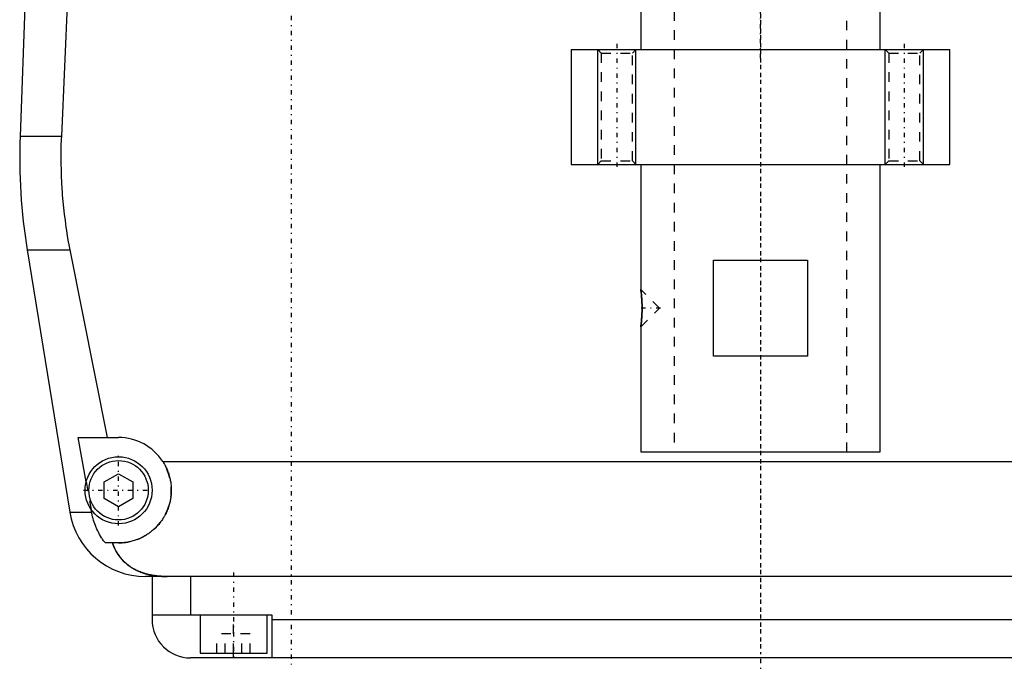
# Model space of a CAD drawing. Extents: x -120 to 120, y -82 to 389.
# Tile 1 of 9: x -77 to 25, y -82 to -14. Entities that reach past the tile are written whole.
import ezdxf

# ---------------------------------------------------------------- set-up
doc = ezdxf.new("R2010")
doc.units = 0
doc.linetypes.add('CENTER', pattern=[1.5, 0.45, -0.5, 0.05, -0.5])
doc.linetypes.add('DASHED', pattern=[2, 1, -1])
for name, color, linetype in [('AM_0', 7, 'CONTINUOUS'), ('AM_10', 7, 'CONTINUOUS'), ('AM_3', 7, 'DASHED'), ('AM_7', 7, 'CENTER')]:
    doc.layers.add(name, color=color, linetype=linetype)

msp = doc.modelspace()

# ---------------------------------------------------------------- linework, layer by layer
at = {"layer": 'AM_0', "color": 7, "linetype": 'CONTINUOUS'}
for p, q in [((-76.29, -0.2), (-77.28, -26.54)), ((-72.2, -9), (-72.97, -26.54)), ((-12.5, -12.5), (-12.5, -17.5)), ((12.5, -17.5), (12.5, -12.5)), ((-19.75, -17.5), (-19.75, -29.5)), ((-19.75, -17.5), (19.75, -17.5)), ((19.75, -29.5), (19.75, -17.5)), ((-77.28, -26.54), (-72.97, -26.54)), ((-19.75, -29.5), (19.75, -29.5)), ((-12.5, -29.5), (-12.5, -42.55)), ((12.5, -59.5), (12.5, -29.5)), ((-76.54, -38.4), (-72.1, -65.78)), ((-76.54, -38.4), (-72.1, -38.4)), ((-72.1, -38.4), (-68.19, -58)), ((-4.9, -49.5), (-4.9, -39.5)), ((-4.9, -39.5), (4.9, -39.5)), ((4.9, -39.5), (4.9, -49.5)), ((-12.44, -43.02), (-12.49, -42.64)), ((-12.42, -43.28), (-12.43, -43.14)), ((-12.5, -46.45), (-12.5, -59.5)), ((4.9, -49.5), (-4.9, -49.5)), ((-71.21, -58), (-67, -58)), ((-70.39, -62.62), (-71.21, -58)), ((-12.5, -59.5), (12.5, -59.5)), ((-62.39, -60.5), (62.39, -60.5)), ((-68.5, -62.63), (-67, -61.77)), ((-68.5, -64.37), (-68.5, -62.63)), ((-67, -61.77), (-65.5, -62.63)), ((-65.5, -62.63), (-65.5, -64.37)), ((-67, -65.23), (-68.5, -64.37)), ((-65.5, -64.37), (-67, -65.23)), ((-69.82, -65.78), (-69.87, -65.5)), ((-72.1, -65.78), (-69.82, -65.78)), ((-67, -69), (-68.39, -69)), ((64.2, -72.5), (-64.2, -72.5)), ((-63.5, -72.5), (-63.5, -77)), ((-59.5, -72.5), (-59.5, -76.5)), ((-63.5, -76.5), (-51, -76.5)), ((-58.5, -76.5), (-58.5, -80.5)), ((-51.5, -80.5), (-51.5, -76.5)), ((-51, -76.5), (-51, -81)), ((-51, -77), (51, -77)), ((59.5, -81), (-59.5, -81)), ((-58.5, -80.5), (-51.5, -80.5)), ((-55, -81), (-55, -80.5))]:
    msp.add_line(p, q, dxfattribs=at)
for points in [[(-72.97, -26.54, 0), (-72.99, -26.87, 0), (-73.01, -27.51, 0), (-73.02, -28.16, 0), (-73.02, -28.47, 0), (-73.02, -28.79, 0), (-73.02, -29.43, 0), (-73, -30.07, 0), (-72.98, -30.72, 0), (-72.96, -31.37, 0), (-72.92, -32.03, 0), (-72.9, -32.36, 0), (-72.87, -32.69, 0), (-72.82, -33.35, 0), (-72.75, -34.02, 0), (-72.68, -34.69, 0), (-72.59, -35.36, 0), (-72.5, -36.04, 0), (-72.45, -36.38, 0), (-72.4, -36.71, 0), (-72.29, -37.39, 0), (-72.17, -38.06, 0), (-72.1, -38.4, 0)], [(-12.5, -42.55, 0), (-12.5, -42.55, 0), (-12.5, -42.55, 0), (-12.5, -42.55, 0), (-12.5, -42.55, 0), (-12.5, -42.55, 0), (-12.5, -42.55, 0), (-12.5, -42.56, 0), (-12.5, -42.56, 0), (-12.5, -42.56, 0), (-12.5, -42.57, 0), (-12.5, -42.57, 0), (-12.5, -42.57, 0), (-12.5, -42.57, 0), (-12.5, -42.58, 0), (-12.5, -42.58, 0), (-12.49, -42.59, 0), (-12.49, -42.6, 0), (-12.49, -42.6, 0), (-12.49, -42.6, 0), (-12.49, -42.61, 0), (-12.49, -42.62, 0), (-12.49, -42.62, 0), (-12.49, -42.62, 0), (-12.49, -42.63, 0), (-12.49, -42.64, 0), (-12.49, -42.65, 0), (-12.49, -42.65, 0), (-12.49, -42.66, 0), (-12.48, -42.67, 0), (-12.48, -42.68, 0), (-12.48, -42.69, 0), (-12.48, -42.7, 0), (-12.48, -42.71, 0), (-12.48, -42.71, 0), (-12.48, -42.73, 0), (-12.48, -42.74, 0), (-12.47, -42.75, 0), (-12.47, -42.76, 0), (-12.47, -42.78, 0), (-12.47, -42.78, 0), (-12.47, -42.79, 0), (-12.47, -42.81, 0), (-12.47, -42.82, 0), (-12.46, -42.83, 0), (-12.46, -42.85, 0), (-12.46, -42.87, 0), (-12.46, -42.87, 0), (-12.46, -42.88, 0), (-12.46, -42.9, 0), (-12.46, -42.91, 0), (-12.45, -42.93, 0), (-12.45, -42.95, 0), (-12.45, -42.97, 0), (-12.45, -42.97, 0), (-12.45, -42.98, 0), (-12.45, -43, 0), (-12.44, -43.02, 0), (-12.44, -43.04, 0), (-12.44, -43.06, 0), (-12.44, -43.08, 0), (-12.44, -43.09, 0), (-12.44, -43.09, 0), (-12.43, -43.11, 0), (-12.43, -43.13, 0), (-12.43, -43.14, 0), (-12.43, -43.15, 0), (-12.43, -43.17, 0), (-12.43, -43.19, 0), (-12.43, -43.2, 0), (-12.43, -43.21, 0), (-12.42, -43.23, 0), (-12.42, -43.25, 0), (-12.42, -43.28, 0), (-12.42, -43.3, 0), (-12.42, -43.32, 0), (-12.42, -43.33, 0), (-12.41, -43.34, 0), (-12.41, -43.37, 0), (-12.41, -43.39, 0), (-12.41, -43.41, 0), (-12.41, -43.43, 0), (-12.41, -43.46, 0), (-12.4, -43.47, 0), (-12.4, -43.48, 0), (-12.4, -43.51, 0), (-12.4, -43.53, 0), (-12.4, -43.56, 0), (-12.4, -43.58, 0), (-12.4, -43.61, 0), (-12.39, -43.62, 0), (-12.39, -43.63, 0), (-12.39, -43.66, 0), (-12.39, -43.68, 0), (-12.39, -43.71, 0), (-12.39, -43.73, 0), (-12.39, -43.76, 0), (-12.39, -43.77, 0), (-12.39, -43.79, 0), (-12.38, -43.81, 0), (-12.38, -43.84, 0), (-12.38, -43.87, 0), (-12.38, -43.89, 0), (-12.38, -43.92, 0), (-12.38, -43.93, 0), (-12.38, -43.95, 0), (-12.38, -43.97, 0), (-12.38, -44, 0), (-12.38, -44.01, 0), (-12.38, -44.03, 0), (-12.37, -44.05, 0), (-12.37, -44.08, 0), (-12.37, -44.1, 0), (-12.37, -44.11, 0), (-12.37, -44.14, 0), (-12.37, -44.16, 0), (-12.37, -44.19, 0), (-12.37, -44.22, 0), (-12.37, -44.24, 0), (-12.37, -44.26, 0), (-12.37, -44.27, 0), (-12.37, -44.3, 0), (-12.37, -44.33, 0), (-12.37, -44.35, 0), (-12.37, -44.38, 0), (-12.37, -44.41, 0), (-12.37, -44.42, 0), (-12.37, -44.43, 0), (-12.37, -44.46, 0), (-12.37, -44.49, 0), (-12.37, -44.5, 0)], [(-12.37, -44.5, 0), (-12.37, -44.51, 0), (-12.37, -44.54, 0), (-12.37, -44.57, 0), (-12.37, -44.58, 0), (-12.37, -44.59, 0), (-12.37, -44.62, 0), (-12.37, -44.65, 0), (-12.37, -44.67, 0), (-12.37, -44.7, 0), (-12.37, -44.73, 0), (-12.37, -44.74, 0), (-12.37, -44.76, 0), (-12.37, -44.78, 0), (-12.37, -44.81, 0), (-12.37, -44.84, 0), (-12.37, -44.86, 0), (-12.37, -44.89, 0), (-12.37, -44.91, 0), (-12.37, -44.92, 0), (-12.37, -44.95, 0), (-12.38, -44.97, 0), (-12.38, -44.99, 0), (-12.38, -45, 0), (-12.38, -45.03, 0), (-12.38, -45.05, 0), (-12.38, -45.07, 0), (-12.38, -45.08, 0), (-12.38, -45.11, 0), (-12.38, -45.14, 0), (-12.38, -45.16, 0), (-12.38, -45.19, 0), (-12.39, -45.22, 0), (-12.39, -45.23, 0), (-12.39, -45.24, 0), (-12.39, -45.27, 0), (-12.39, -45.29, 0), (-12.39, -45.32, 0), (-12.39, -45.35, 0), (-12.39, -45.37, 0), (-12.39, -45.38, 0), (-12.4, -45.4, 0), (-12.4, -45.42, 0), (-12.4, -45.45, 0), (-12.4, -45.47, 0), (-12.4, -45.49, 0), (-12.4, -45.52, 0), (-12.4, -45.53, 0), (-12.41, -45.54, 0), (-12.41, -45.57, 0), (-12.41, -45.59, 0), (-12.41, -45.61, 0), (-12.41, -45.64, 0), (-12.41, -45.66, 0), (-12.42, -45.67, 0), (-12.42, -45.68, 0), (-12.42, -45.7, 0), (-12.42, -45.72, 0), (-12.42, -45.75, 0), (-12.42, -45.77, 0), (-12.43, -45.79, 0), (-12.43, -45.8, 0), (-12.43, -45.81, 0), (-12.43, -45.83, 0), (-12.43, -45.85, 0), (-12.43, -45.86, 0), (-12.43, -45.87, 0), (-12.43, -45.89, 0), (-12.44, -45.91, 0), (-12.44, -45.92, 0), (-12.44, -45.92, 0), (-12.44, -45.94, 0), (-12.44, -45.96, 0), (-12.44, -45.98, 0), (-12.45, -46, 0), (-12.45, -46.02, 0), (-12.45, -46.03, 0), (-12.45, -46.03, 0), (-12.45, -46.05, 0), (-12.45, -46.07, 0), (-12.46, -46.09, 0), (-12.46, -46.1, 0), (-12.46, -46.12, 0), (-12.46, -46.13, 0), (-12.46, -46.13, 0), (-12.46, -46.15, 0), (-12.46, -46.17, 0), (-12.47, -46.18, 0), (-12.47, -46.2, 0), (-12.47, -46.21, 0), (-12.47, -46.22, 0), (-12.47, -46.22, 0), (-12.47, -46.24, 0), (-12.47, -46.25, 0), (-12.48, -46.26, 0), (-12.48, -46.28, 0), (-12.48, -46.29, 0), (-12.48, -46.29, 0), (-12.48, -46.3, 0), (-12.48, -46.31, 0), (-12.48, -46.32, 0), (-12.48, -46.33, 0), (-12.49, -46.34, 0), (-12.49, -46.35, 0), (-12.49, -46.36, 0), (-12.49, -46.36, 0), (-12.49, -46.37, 0), (-12.49, -46.38, 0), (-12.49, -46.38, 0), (-12.49, -46.38, 0), (-12.49, -46.39, 0), (-12.49, -46.4, 0), (-12.49, -46.4, 0), (-12.49, -46.41, 0), (-12.49, -46.41, 0), (-12.5, -46.42, 0), (-12.5, -46.42, 0), (-12.5, -46.43, 0), (-12.5, -46.43, 0), (-12.5, -46.43, 0), (-12.5, -46.43, 0), (-12.5, -46.44, 0), (-12.5, -46.44, 0), (-12.5, -46.44, 0), (-12.5, -46.45, 0), (-12.5, -46.45, 0), (-12.5, -46.45, 0), (-12.5, -46.45, 0), (-12.5, -46.45, 0), (-12.5, -46.45, 0), (-12.5, -46.45, 0)], [(-12.5, -46.45, 0), (-12.5, -46.45, 0), (-12.5, -46.45, 0), (-12.5, -46.44, 0), (-12.5, -46.43, 0), (-12.5, -46.43, 0), (-12.49, -46.41, 0), (-12.49, -46.39, 0), (-12.49, -46.36, 0), (-12.48, -46.33, 0), (-12.48, -46.3, 0), (-12.48, -46.28, 0), (-12.48, -46.26, 0), (-12.47, -46.22, 0), (-12.47, -46.18, 0), (-12.46, -46.13, 0), (-12.45, -46.08, 0), (-12.45, -46.03, 0), (-12.45, -46, 0), (-12.44, -45.97, 0), (-12.44, -45.92, 0), (-12.43, -45.86, 0), (-12.43, -45.83, 0)], [(-62.39, -60.5, 0), (-62.36, -60.55, 0), (-62.3, -60.65, 0), (-62.24, -60.74, 0), (-62.21, -60.79, 0), (-62.18, -60.84, 0), (-62.13, -60.95, 0), (-62.08, -61.05, 0), (-62.03, -61.15, 0), (-61.98, -61.26, 0), (-61.93, -61.36, 0), (-61.91, -61.41, 0), (-61.89, -61.47, 0), (-61.85, -61.57, 0), (-61.81, -61.68, 0), (-61.77, -61.79, 0), (-61.74, -61.9, 0), (-61.71, -62.01, 0), (-61.69, -62.06, 0), (-61.68, -62.12, 0), (-61.65, -62.23, 0), (-61.62, -62.34, 0), (-61.61, -62.39, 0), (-61.6, -62.45, 0), (-61.58, -62.56, 0), (-61.56, -62.66, 0), (-61.56, -62.72, 0), (-61.55, -62.77, 0), (-61.53, -62.88, 0), (-61.52, -62.99, 0), (-61.51, -63.1, 0), (-61.51, -63.21, 0), (-61.5, -63.31, 0), (-61.5, -63.37, 0), (-61.5, -63.42, 0), (-61.5, -63.52, 0), (-61.5, -63.63, 0), (-61.5, -63.73, 0), (-61.51, -63.84, 0), (-61.52, -63.95, 0), (-61.52, -64, 0), (-61.53, -64.05, 0), (-61.54, -64.16, 0), (-61.55, -64.26, 0), (-61.57, -64.37, 0), (-61.59, -64.47, 0), (-61.61, -64.58, 0), (-61.62, -64.63, 0), (-61.63, -64.69, 0), (-61.65, -64.79, 0), (-61.68, -64.9, 0), (-61.71, -65, 0), (-61.74, -65.1, 0), (-61.77, -65.21, 0), (-61.79, -65.26, 0), (-61.81, -65.31, 0), (-61.84, -65.41, 0), (-61.88, -65.51, 0), (-61.92, -65.61, 0), (-61.96, -65.71, 0), (-62.01, -65.81, 0), (-62.03, -65.86, 0), (-62.05, -65.9, 0), (-62.1, -66, 0), (-62.15, -66.1, 0), (-62.18, -66.14, 0), (-62.2, -66.19, 0), (-62.26, -66.28, 0), (-62.31, -66.37, 0), (-62.34, -66.42, 0), (-62.37, -66.46, 0), (-62.43, -66.55, 0), (-62.49, -66.64, 0), (-62.55, -66.73, 0), (-62.61, -66.81, 0), (-62.67, -66.9, 0), (-62.71, -66.94, 0), (-62.74, -66.98, 0), (-62.81, -67.06, 0), (-62.87, -67.14, 0), (-62.94, -67.21, 0), (-63.01, -67.29, 0), (-63.09, -67.36, 0), (-63.12, -67.4, 0), (-63.16, -67.44, 0), (-63.23, -67.51, 0), (-63.31, -67.58, 0), (-63.38, -67.64, 0), (-63.46, -67.71, 0), (-63.55, -67.78, 0), (-63.59, -67.81, 0), (-63.63, -67.85, 0), (-63.71, -67.91, 0), (-63.8, -67.97, 0), (-63.89, -68.04, 0), (-63.98, -68.1, 0), (-64.07, -68.15, 0), (-64.12, -68.18, 0), (-64.16, -68.21, 0), (-64.26, -68.27, 0), (-64.36, -68.32, 0), (-64.45, -68.37, 0), (-64.55, -68.43, 0), (-64.65, -68.47, 0), (-64.7, -68.5, 0), (-64.76, -68.52, 0), (-64.86, -68.57, 0), (-64.96, -68.61, 0), (-65.02, -68.63, 0), (-65.07, -68.65, 0), (-65.17, -68.69, 0), (-65.28, -68.72, 0), (-65.34, -68.74, 0), (-65.39, -68.76, 0), (-65.5, -68.79, 0), (-65.61, -68.82, 0), (-65.72, -68.85, 0), (-65.83, -68.87, 0), (-65.94, -68.9, 0), (-66, -68.91, 0), (-66.05, -68.92, 0), (-66.16, -68.94, 0), (-66.27, -68.95, 0), (-66.39, -68.97, 0), (-66.5, -68.98, 0), (-66.61, -68.99, 0), (-66.67, -68.99, 0), (-66.72, -68.99, 0), (-66.83, -69, 0), (-66.94, -69, 0), (-67, -69, 0)], [(-68.39, -69, 0), (-68.45, -68.92, 0), (-68.56, -68.77, 0), (-68.67, -68.61, 0), (-68.72, -68.53, 0), (-68.77, -68.45, 0), (-68.88, -68.28, 0), (-68.98, -68.11, 0), (-69.07, -67.93, 0), (-69.17, -67.75, 0), (-69.26, -67.57, 0), (-69.3, -67.47, 0), (-69.34, -67.38, 0), (-69.42, -67.19, 0), (-69.49, -67.01, 0), (-69.55, -66.83, 0), (-69.61, -66.65, 0), (-69.66, -66.46, 0), (-69.69, -66.37, 0), (-69.71, -66.27, 0), (-69.76, -66.08, 0), (-69.8, -65.88, 0), (-69.82, -65.78, 0)], [(-67.64, -69, 0), (-67.57, -69.19, 0), (-67.42, -69.55, 0), (-67.24, -69.89, 0), (-67.14, -70.05, 0), (-67.04, -70.21, 0), (-66.82, -70.51, 0), (-66.59, -70.78, 0), (-66.32, -71.04, 0), (-66.16, -71.19, 0), (-66.11, -71.23, 0), (-66.07, -71.27, 0), (-66.04, -71.29, 0), (-66.02, -71.31, 0), (-65.97, -71.34, 0), (-65.92, -71.38, 0), (-65.87, -71.42, 0), (-65.81, -71.45, 0), (-65.76, -71.49, 0), (-65.73, -71.51, 0), (-65.71, -71.53, 0), (-65.65, -71.56, 0), (-65.6, -71.6, 0), (-65.57, -71.61, 0), (-65.54, -71.63, 0), (-65.49, -71.66, 0), (-65.43, -71.69, 0), (-65.4, -71.71, 0), (-65.38, -71.73, 0), (-65.32, -71.76, 0), (-65.26, -71.79, 0), (-65.2, -71.82, 0), (-65.14, -71.85, 0), (-65.08, -71.88, 0), (-65.05, -71.89, 0), (-65.02, -71.91, 0), (-64.96, -71.93, 0), (-64.9, -71.96, 0), (-64.83, -71.99, 0), (-64.77, -72.01, 0), (-64.71, -72.04, 0), (-64.68, -72.05, 0), (-64.64, -72.06, 0), (-64.58, -72.09, 0), (-64.52, -72.11, 0), (-64.45, -72.13, 0), (-64.39, -72.15, 0), (-64.32, -72.17, 0), (-64.29, -72.18, 0), (-64.25, -72.19, 0), (-64.19, -72.21, 0), (-64.12, -72.23, 0), (-64.05, -72.25, 0), (-63.98, -72.27, 0), (-63.92, -72.28, 0), (-63.88, -72.29, 0), (-63.85, -72.3, 0), (-63.78, -72.31, 0), (-63.71, -72.33, 0), (-63.64, -72.34, 0), (-63.57, -72.36, 0), (-63.5, -72.37, 0), (-63.46, -72.38, 0), (-63.43, -72.38, 0), (-63.36, -72.39, 0), (-63.28, -72.41, 0), (-63.25, -72.41, 0), (-63.21, -72.42, 0), (-63.14, -72.43, 0), (-63.07, -72.43, 0), (-63.03, -72.44, 0), (-62.99, -72.44, 0), (-62.92, -72.45, 0), (-62.85, -72.46, 0), (-62.77, -72.46, 0), (-62.7, -72.47, 0), (-62.63, -72.48, 0), (-62.59, -72.48, 0), (-62.55, -72.48, 0), (-62.48, -72.49, 0), (-62.41, -72.49, 0), (-62.15, -72.5, 0), (-61.92, -72.5, 0)]]:
    msp.add_polyline3d(points, dxfattribs=at)
for radius in [3.5, 3.1]:
    msp.add_circle((-67, -63.5), radius, dxfattribs=at)
for centre, radius, start, end in [((-17.32, -28.78), 60, 177.861, 189.225), ((-67, -63.5), 5.5, 33.0557, 90), ((-64.2, -64.5), 8, 189.225, 270), ((-59.5, -77), 4, 180, 270)]:
    msp.add_arc(centre, radius, start, end, dxfattribs=at)
at = {"layer": 'AM_10', "color": 7, "linetype": 'CONTINUOUS'}
for p, q in [((-17, -29.5), (-17, -17.5)), ((-13, -29.5), (-13, -17.5)), ((13, -29.5), (13, -17.5)), ((17, -29.5), (17, -17.5))]:
    msp.add_line(p, q, dxfattribs=at)
at = {"layer": 'AM_3', "color": 6, "linetype": 'DASHED'}
for p, q in [((-9, 360.5), (-9, -59.5)), ((9, -59.5), (9, 360.5)), ((-17, -17.5), (-16.62, -17.88)), ((-16.62, -17.88), (-16.62, -29.12)), ((-16.62, -17.88), (-13.38, -17.88)), ((-13.38, -17.88), (-13, -17.5)), ((-13.38, -29.12), (-13.38, -17.88)), ((13, -17.5), (13.38, -17.88)), ((13.38, -17.88), (13.38, -29.12)), ((13.38, -17.88), (16.62, -17.88)), ((16.62, -17.88), (17, -17.5)), ((16.62, -29.12), (16.62, -17.88)), ((-16.62, -29.12), (-17, -29.5)), ((-16.62, -29.12), (-13.38, -29.12)), ((-13, -29.5), (-13.38, -29.12)), ((13.38, -29.12), (13, -29.5)), ((13.38, -29.12), (16.62, -29.12)), ((17, -29.5), (16.62, -29.12)), ((-10.55, -44.5), (-12.5, -42.55)), ((-12.49, -42.64), (-12.5, -42.55)), ((-12.43, -43.14), (-12.44, -43.02)), ((-12.5, -46.45), (-10.55, -44.5)), ((-70.39, -62.62), (-69.87, -65.5)), ((-55, -80.5), (-55, -76.5)), ((-56.73, -80.5), (-56.73, -78.5)), ((-53.27, -78.5), (-56.73, -78.5)), ((-55.87, -80.5), (-55.87, -78.5)), ((-54.13, -80.5), (-54.13, -78.5)), ((-53.27, -80.5), (-53.27, -78.5))]:
    msp.add_line(p, q, dxfattribs=at)
for points in [[(-12.43, -45.83, 0), (-12.43, -45.82, 0), (-12.43, -45.8, 0), (-12.42, -45.78, 0), (-12.42, -45.77, 0), (-12.42, -45.76, 0), (-12.42, -45.74, 0), (-12.42, -45.72, 0), (-12.42, -45.7, 0), (-12.42, -45.68, 0), (-12.41, -45.66, 0), (-12.41, -45.65, 0), (-12.41, -45.64, 0), (-12.41, -45.62, 0), (-12.41, -45.6, 0), (-12.41, -45.57, 0), (-12.41, -45.55, 0), (-12.4, -45.53, 0), (-12.4, -45.52, 0), (-12.4, -45.51, 0), (-12.4, -45.49, 0), (-12.4, -45.46, 0), (-12.4, -45.45, 0), (-12.4, -45.44, 0), (-12.4, -45.42, 0), (-12.4, -45.39, 0), (-12.39, -45.38, 0), (-12.39, -45.37, 0), (-12.39, -45.35, 0), (-12.39, -45.32, 0), (-12.39, -45.3, 0), (-12.39, -45.28, 0), (-12.39, -45.25, 0), (-12.39, -45.24, 0), (-12.39, -45.23, 0), (-12.38, -45.2, 0), (-12.38, -45.18, 0), (-12.38, -45.15, 0), (-12.38, -45.13, 0), (-12.38, -45.11, 0), (-12.38, -45.09, 0), (-12.38, -45.08, 0), (-12.38, -45.06, 0), (-12.38, -45.03, 0), (-12.38, -45.01, 0), (-12.38, -44.98, 0), (-12.37, -44.96, 0), (-12.37, -44.94, 0), (-12.37, -44.93, 0), (-12.37, -44.91, 0), (-12.37, -44.88, 0), (-12.37, -44.86, 0), (-12.37, -44.83, 0), (-12.37, -44.81, 0), (-12.37, -44.79, 0), (-12.37, -44.78, 0), (-12.37, -44.75, 0), (-12.37, -44.73, 0), (-12.37, -44.7, 0), (-12.37, -44.68, 0), (-12.37, -44.65, 0), (-12.37, -44.64, 0), (-12.37, -44.63, 0), (-12.37, -44.61, 0), (-12.37, -44.58, 0), (-12.37, -44.57, 0), (-12.37, -44.56, 0), (-12.37, -44.53, 0), (-12.37, -44.51, 0), (-12.37, -44.49, 0), (-12.37, -44.48, 0), (-12.37, -44.46, 0), (-12.37, -44.43, 0), (-12.37, -44.41, 0), (-12.37, -44.38, 0), (-12.37, -44.36, 0), (-12.37, -44.35, 0), (-12.37, -44.33, 0), (-12.37, -44.31, 0), (-12.37, -44.28, 0), (-12.37, -44.26, 0), (-12.37, -44.23, 0), (-12.37, -44.21, 0), (-12.37, -44.2, 0), (-12.37, -44.18, 0), (-12.37, -44.16, 0), (-12.37, -44.13, 0), (-12.37, -44.11, 0), (-12.37, -44.08, 0), (-12.37, -44.06, 0), (-12.37, -44.05, 0), (-12.37, -44.03, 0), (-12.38, -44.01, 0), (-12.38, -43.98, 0), (-12.38, -43.96, 0), (-12.38, -43.93, 0), (-12.38, -43.91, 0), (-12.38, -43.9, 0), (-12.38, -43.88, 0), (-12.38, -43.86, 0), (-12.38, -43.83, 0), (-12.38, -43.81, 0), (-12.39, -43.79, 0), (-12.39, -43.76, 0), (-12.39, -43.75, 0), (-12.39, -43.74, 0), (-12.39, -43.71, 0), (-12.39, -43.69, 0), (-12.39, -43.68, 0), (-12.39, -43.67, 0), (-12.39, -43.64, 0), (-12.39, -43.62, 0), (-12.4, -43.61, 0), (-12.4, -43.6, 0), (-12.4, -43.57, 0), (-12.4, -43.55, 0), (-12.4, -43.53, 0), (-12.4, -43.5, 0), (-12.4, -43.48, 0), (-12.4, -43.47, 0), (-12.41, -43.46, 0), (-12.41, -43.44, 0), (-12.41, -43.42, 0), (-12.41, -43.4, 0), (-12.41, -43.37, 0), (-12.41, -43.35, 0), (-12.41, -43.34, 0), (-12.42, -43.33, 0), (-12.42, -43.31, 0), (-12.42, -43.29, 0), (-12.42, -43.28, 0)], [(-61.92, -72.5, 0), (-62.15, -72.5, 0), (-62.41, -72.49, 0), (-62.48, -72.49, 0), (-62.55, -72.48, 0), (-62.59, -72.48, 0), (-62.63, -72.48, 0), (-62.7, -72.47, 0), (-62.77, -72.46, 0), (-62.85, -72.46, 0), (-62.92, -72.45, 0), (-62.99, -72.44, 0), (-63.03, -72.44, 0), (-63.07, -72.43, 0), (-63.14, -72.43, 0), (-63.21, -72.42, 0), (-63.25, -72.41, 0), (-63.28, -72.41, 0), (-63.36, -72.39, 0), (-63.43, -72.38, 0), (-63.46, -72.38, 0), (-63.5, -72.37, 0), (-63.57, -72.36, 0), (-63.64, -72.34, 0), (-63.71, -72.33, 0), (-63.78, -72.31, 0), (-63.86, -72.3, 0), (-63.89, -72.29, 0), (-63.93, -72.28, 0), (-63.99, -72.26, 0), (-64.06, -72.25, 0), (-64.13, -72.23, 0), (-64.2, -72.21, 0), (-64.27, -72.19, 0), (-64.3, -72.18, 0), (-64.33, -72.17, 0), (-64.4, -72.15, 0), (-64.47, -72.13, 0), (-64.53, -72.1, 0), (-64.6, -72.08, 0), (-64.66, -72.06, 0), (-64.69, -72.04, 0), (-64.72, -72.03, 0), (-64.79, -72.01, 0), (-64.85, -71.98, 0), (-64.91, -71.95, 0), (-64.97, -71.93, 0), (-65.03, -71.9, 0), (-65.06, -71.89, 0), (-65.09, -71.87, 0), (-65.15, -71.84, 0), (-65.21, -71.81, 0), (-65.27, -71.78, 0), (-65.33, -71.75, 0), (-65.39, -71.72, 0), (-65.42, -71.7, 0), (-65.45, -71.69, 0), (-65.5, -71.65, 0), (-65.56, -71.62, 0), (-65.59, -71.6, 0), (-65.61, -71.59, 0), (-65.67, -71.55, 0), (-65.72, -71.52, 0), (-65.75, -71.5, 0), (-65.78, -71.48, 0), (-65.83, -71.44, 0), (-65.88, -71.41, 0), (-65.93, -71.37, 0), (-65.98, -71.33, 0), (-66.03, -71.29, 0), (-66.06, -71.27, 0), (-66.08, -71.25, 0), (-66.13, -71.21, 0), (-66.18, -71.17, 0), (-66.34, -71.03, 0), (-66.6, -70.77, 0), (-66.84, -70.49, 0), (-67.05, -70.19, 0), (-67.15, -70.03, 0), (-67.25, -69.87, 0), (-67.42, -69.54, 0), (-67.57, -69.18, 0), (-67.64, -69, 0)]]:
    msp.add_polyline3d(points, dxfattribs=at)
msp.add_arc((-67, -63.5), 5.5, 270, 33.0557, dxfattribs=at)
at = {"layer": 'AM_7', "color": 4, "linetype": 'CENTER'}
for p, q in [((0, -18.4), (0, 386.4)), ((0, 381.5), (0, -80.5)), ((0, 247.5), (0, -82.5)), ((-49, 17), (-49, -82)), ((-15, -16.9), (-15, -30.1)), ((15, -16.9), (15, -30.1)), ((-10.45, -44.5), (-12.65, -44.5)), ((-67, -67.17), (-67, -59.83)), ((-70.67, -63.5), (-63.32, -63.5)), ((-55, -72.1), (-55, -80.9))]:
    msp.add_line(p, q, dxfattribs=at)

doc.saveas('drawing.dxf')
